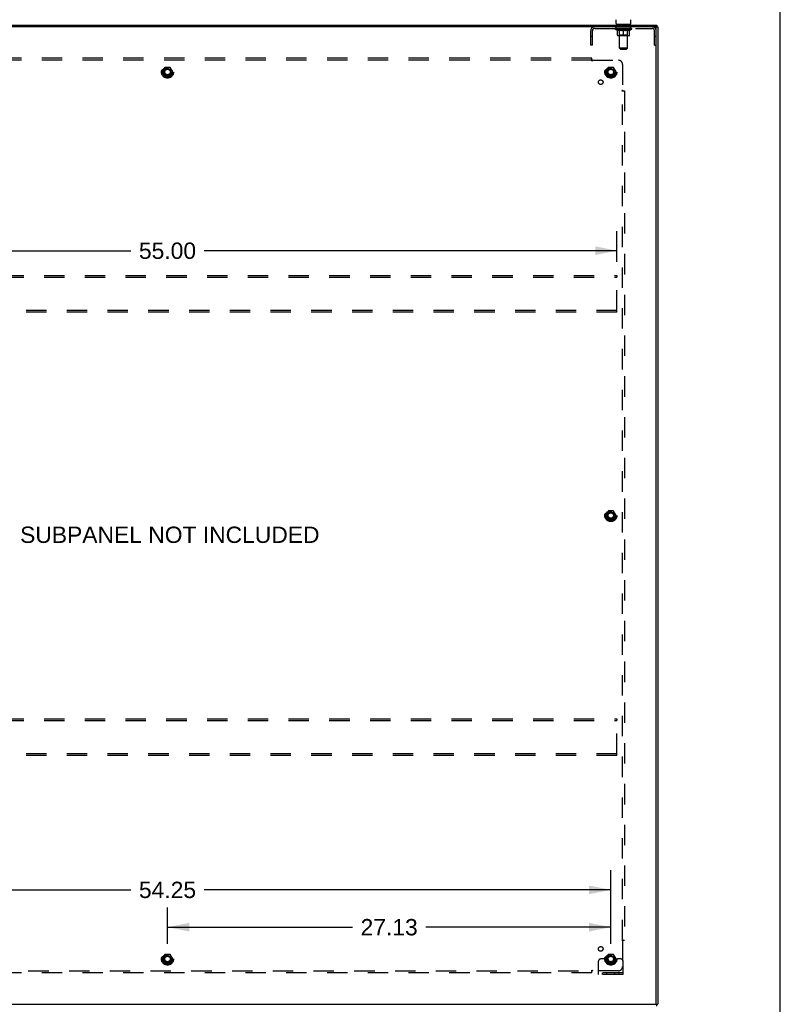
# Model space of a CAD drawing. Header units: inches. Extents: x 0 to 227, y 0 to 147.
# Tile 20 of 21: x 180 to 227, y 49 to 109. Entities that reach past the tile are written whole.
import ezdxf

# ---------------------------------------------------------------- set-up
doc = ezdxf.new("R2010")
doc.units = ezdxf.units.IN
doc.header["$LTSCALE"] = 12.466667
doc.header["$MEASUREMENT"] = 0
doc.linetypes.add('HIDDEN', pattern=[0.2, 0.1, -0.1])
doc.layers.get('0').update_dxf_attribs({"linetype": 'CONTINUOUS'})
for name, color, linetype in [('02___PRT_ALL_AXES', 7, 'CONTINUOUS'), ('DEFAULT_2', 8, 'HIDDEN'), ('DIMENSIONS', 7, 'CONTINUOUS')]:
    doc.layers.add(name, color=color, linetype=linetype)
doc.styles.get("Standard").update_dxf_attribs({"font": 'arial.ttf'})
doc.dimstyles.new('DIMSTYLE_1', dxfattribs={"dimtxt": 1, "dimasz": 1.333333, "dimexe": 0.09, "dimexo": 0.07, "dimgap": 0.0375, "dimtad": 0, "dimtih": 1, "dimtoh": 1, "dimzin": 4, "dimdsep": 46, "dimtxsty": 'Standard', "dimblk": '_FILLED', "dimblk1": '_FILLED', "dimblk2": '_FILLED', "dimcen": 0.09, "dimazin": 1, "dimtfac": 1, "dimtdec": 3, "dimtofl": 0, "dimtmove": 0, "dimatfit": 3, "dimldrblk": '_FILLED', "dimfxl": 0, "dimtolj": 1, "dimtzin": 4, "dimarcsym": 0})

# ---------------------------------------------------------------- blocks, each defined once
blk = doc.blocks.new('_FILLED')
at = {"color": 0, "linetype": 'ByBlock'}
blk.add_solid([(0, 0), (-1, 0.2), (-1, -0.2)], dxfattribs=at)
blk = doc.blocks.new('*D3')
at = {"layer": 'DIMENSIONS', "color": 2, "linetype": 'Continuous'}
for p, q in [((162.047, 52.689), (162.047, 57.184)), ((216.297, 52.689), (216.297, 57.184)), ((162.047, 55.984), (186.924, 55.984)), ((216.297, 55.984), (191.419, 55.984))]:
    blk.add_line(p, q, dxfattribs=at)
at = {"layer": 'DIMENSIONS', "color": 2, "linetype": 'Continuous', "xscale": 1.3333333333, "yscale": 1.3333333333, "zscale": 1.3333333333, "rotation": 180}
blk.add_blockref('_FILLED', (162.047, 55.984), dxfattribs=at)
at = {"layer": 'DIMENSIONS', "color": 2, "linetype": 'Continuous', "xscale": 1.3333333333, "yscale": 1.3333333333, "zscale": 1.3333333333}
blk.add_blockref('_FILLED', (216.297, 55.984), dxfattribs=at)
at = {"layer": 'DIMENSIONS', "color": 2, "linetype": 'Continuous', "insert": (189.172, 56.484), "char_height": 1, "width": 3.49442, "attachment_point": 2, "line_spacing_factor": 0.9}
blk.add_mtext('54.25', dxfattribs=at)
blk = doc.blocks.new('*D4')
at = {"layer": 'DIMENSIONS', "color": 2, "linetype": 'Continuous'}
for p, q in [((189.172, 52.689), (189.172, 54.902)), ((216.297, 52.689), (216.297, 54.902)), ((189.172, 53.702), (200.487, 53.702)), ((216.297, 53.702), (204.981, 53.702))]:
    blk.add_line(p, q, dxfattribs=at)
at = {"layer": 'DIMENSIONS', "color": 2, "linetype": 'Continuous', "xscale": 1.3333333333, "yscale": 1.3333333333, "zscale": 1.3333333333, "rotation": 180}
blk.add_blockref('_FILLED', (189.172, 53.702), dxfattribs=at)
at = {"layer": 'DIMENSIONS', "color": 2, "linetype": 'Continuous', "xscale": 1.3333333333, "yscale": 1.3333333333, "zscale": 1.3333333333}
blk.add_blockref('_FILLED', (216.297, 53.702), dxfattribs=at)
at = {"layer": 'DIMENSIONS', "color": 2, "linetype": 'Continuous', "insert": (202.734, 54.202), "char_height": 1, "width": 3.49442, "attachment_point": 2, "line_spacing_factor": 0.9}
blk.add_mtext('27.13', dxfattribs=at)
blk = doc.blocks.new('*D5')
at = {"layer": 'DIMENSIONS', "color": 2, "linetype": 'Continuous'}
for p, q in [((161.672, 94.398), (161.672, 96.276)), ((216.672, 94.398), (216.672, 96.276)), ((161.672, 95.076), (186.924, 95.076)), ((216.672, 95.076), (191.419, 95.076))]:
    blk.add_line(p, q, dxfattribs=at)
at = {"layer": 'DIMENSIONS', "color": 2, "linetype": 'Continuous', "xscale": 1.3333333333, "yscale": 1.3333333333, "zscale": 1.3333333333, "rotation": 180}
blk.add_blockref('_FILLED', (161.672, 95.076), dxfattribs=at)
at = {"layer": 'DIMENSIONS', "color": 2, "linetype": 'Continuous', "xscale": 1.3333333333, "yscale": 1.3333333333, "zscale": 1.3333333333}
blk.add_blockref('_FILLED', (216.672, 95.076), dxfattribs=at)
at = {"layer": 'DIMENSIONS', "color": 2, "linetype": 'Continuous', "insert": (189.172, 95.576), "char_height": 1, "width": 3.49442, "attachment_point": 2, "line_spacing_factor": 0.9}
blk.add_mtext('55.00', dxfattribs=at)

msp = doc.modelspace()

# ---------------------------------------------------------------- linework, layer by layer
at = {"color": 7, "linetype": 'Continuous'}
for p, q in [((226.667, 0), (226.667, 146.667)), ((216.616, 108.971), (216.616, 109.207)), ((217.52, 108.971), (217.52, 109.207)), ((159.224, 108.881), (219.12, 108.881)), ((216.63, 108.911), (216.63, 108.881)), ((217.505, 108.911), (216.63, 108.911)), ((217.505, 108.911), (217.505, 108.881)), ((219.068, 108.729), (219.068, 108.777)), ((219.12, 108.881), (219.12, 108.777)), ((219.12, 108.777), (219.172, 108.777)), ((219.068, 48.985), (219.068, 49.033)), ((219.12, 48.985), (219.172, 48.985)), ((219.12, 48.881), (219.12, 48.985))]:
    msp.add_line(p, q, dxfattribs=at)
at = {"color": 3, "linetype": 'Continuous'}
for p, q in [((219.12, 108.777), (159.224, 108.777)), ((219.068, 49.045), (219.068, 108.717)), ((219.172, 108.777), (219.172, 48.985)), ((159.224, 48.985), (219.12, 48.985))]:
    msp.add_line(p, q, dxfattribs=at)
at = {"color": 7, "linetype": 'Continuous'}
for centre, start, end in [((216.676, 108.971), 180, 270), ((217.46, 108.971), 270, 360)]:
    msp.add_arc(centre, 0.06, start, end, dxfattribs=at)
at = {"color": 3, "linetype": 'Continuous'}
for centre, start, end in [((219.008, 108.717), 0, 90), ((219.008, 49.045), 270, 360)]:
    msp.add_arc(centre, 0.06, start, end, dxfattribs=at)
at = {"layer": '02___PRT_ALL_AXES', "color": 8, "linetype": 'HIDDEN'}
for p, q in [((216.63, 108.673), (216.63, 108.777)), ((217.505, 108.777), (216.63, 108.777)), ((217.505, 108.673), (216.63, 108.673)), ((217.505, 108.673), (217.505, 108.777))]:
    msp.add_line(p, q, dxfattribs=at)
for centre, radius in [((189.172, 106.006), 0.372), ((189.172, 106.006), 0.356), ((189.172, 106.006), 0.25), ((189.172, 106.006), 0.183), ((216.297, 106.006), 0.372), ((216.297, 106.006), 0.356), ((216.297, 106.006), 0.25), ((216.297, 106.006), 0.183), ((215.678, 105.387), 0.141), ((216.297, 78.881), 0.372), ((216.297, 78.881), 0.356), ((216.297, 78.881), 0.25), ((216.297, 78.881), 0.183), ((215.678, 52.374), 0.141), ((189.172, 51.756), 0.372), ((189.172, 51.756), 0.356), ((189.172, 51.756), 0.25), ((189.172, 51.756), 0.183), ((216.297, 51.756), 0.372), ((216.297, 51.756), 0.356), ((216.297, 51.756), 0.25), ((216.297, 51.756), 0.183)]:
    msp.add_circle(centre, radius, dxfattribs=at)
at = {"layer": 'DEFAULT_2', "color": 8, "linetype": 'HIDDEN'}
for p, q in [((215.068, 107.652), (215.068, 108.53)), ((215.172, 107.652), (215.172, 108.53)), ((215.314, 108.673), (218.821, 108.673)), ((216.561, 108.635), (216.561, 108.673)), ((217.574, 108.635), (216.561, 108.635)), ((216.689, 108.546), (216.561, 108.635)), ((216.569, 108.667), (216.569, 108.673)), ((216.576, 108.665), (216.576, 108.667)), ((216.576, 108.665), (217.559, 108.665)), ((216.583, 108.665), (216.583, 108.667)), ((216.584, 108.665), (216.584, 108.667)), ((216.592, 108.667), (216.592, 108.673)), ((216.605, 108.665), (216.605, 108.667)), ((216.606, 108.665), (216.606, 108.667)), ((216.629, 108.667), (216.629, 108.673)), ((216.641, 108.665), (216.641, 108.667)), ((216.643, 108.665), (216.643, 108.667)), ((216.806, 108.667), (216.645, 108.667)), ((216.68, 108.667), (216.68, 108.673)), ((216.681, 108.665), (216.681, 108.667)), ((216.681, 108.665), (216.681, 108.667)), ((216.684, 108.665), (216.684, 108.667)), ((216.689, 108.546), (216.697, 108.546)), ((216.69, 108.665), (216.69, 108.667)), ((216.69, 108.665), (216.69, 108.667)), ((216.692, 108.665), (216.692, 108.667)), ((216.695, 108.665), (216.695, 108.668)), ((216.697, 108.256), (216.697, 108.581)), ((216.698, 108.665), (216.698, 108.667)), ((216.71, 108.665), (216.71, 108.667)), ((216.724, 108.665), (216.724, 108.667)), ((216.725, 108.665), (216.725, 108.669)), ((216.741, 108.665), (216.741, 108.667)), ((216.742, 108.667), (216.742, 108.673)), ((216.75, 108.665), (216.75, 108.667)), ((216.753, 108.665), (216.753, 108.667)), ((216.761, 108.665), (216.761, 108.667)), ((216.77, 108.665), (216.77, 108.671)), ((216.782, 108.665), (216.782, 108.667)), ((216.784, 108.665), (216.784, 108.667)), ((216.806, 108.665), (216.806, 108.667)), ((216.86, 108.667), (216.81, 108.667)), ((216.955, 108.546), (216.811, 108.546)), ((216.814, 108.667), (216.814, 108.673)), ((216.818, 108.911), (216.818, 108.881)), ((216.818, 108.258), (216.818, 108.633)), ((216.819, 107.471), (216.819, 108.881)), ((216.82, 108.665), (216.82, 108.667)), ((216.824, 108.665), (216.824, 108.667)), ((216.828, 108.665), (216.828, 108.671)), ((216.832, 108.665), (216.832, 108.667)), ((216.84, 108.665), (216.84, 108.667)), ((216.86, 108.665), (216.86, 108.667)), ((216.92, 108.667), (216.872, 108.667)), ((216.889, 108.665), (216.889, 108.667)), ((216.894, 108.667), (216.894, 108.673)), ((216.897, 108.665), (216.897, 108.667)), ((216.899, 108.665), (216.899, 108.672)), ((216.901, 108.665), (216.901, 108.667)), ((216.907, 108.665), (216.907, 108.667)), ((216.92, 108.665), (216.92, 108.667)), ((216.984, 108.667), (216.94, 108.667)), ((216.951, 108.665), (216.951, 108.667)), ((216.976, 108.667), (217.068, 108.673)), ((216.98, 108.667), (216.98, 108.673)), ((216.98, 108.667), (216.98, 108.673)), ((216.98, 108.673), (216.98, 108.673)), ((216.98, 108.665), (216.98, 108.667)), ((216.983, 108.665), (216.983, 108.668)), ((216.984, 108.665), (216.984, 108.667)), ((216.984, 108.665), (216.984, 108.667)), ((217.051, 108.667), (217.012, 108.667)), ((217.017, 108.665), (217.017, 108.667)), ((217.051, 108.665), (217.051, 108.667)), ((217.066, 108.667), (217.065, 108.667)), ((217.065, 108.665), (217.065, 108.667)), ((217.066, 108.665), (217.066, 108.667)), ((217.068, 108.667), (217.068, 108.673)), ((217.068, 108.226), (217.068, 108.581)), ((217.07, 108.665), (217.07, 108.667)), ((217.07, 108.665), (217.07, 108.667)), ((217.07, 108.667), (217.07, 108.667)), ((217.071, 108.667), (217.123, 108.667)), ((217.084, 108.665), (217.084, 108.667)), ((217.097, 108.667), (217.097, 108.671)), ((217.097, 108.671), (217.159, 108.667)), ((217.114, 108.667), (217.114, 108.67)), ((217.118, 108.665), (217.118, 108.667)), ((217.151, 108.665), (217.151, 108.667)), ((217.151, 108.665), (217.151, 108.667)), ((217.151, 108.667), (217.195, 108.667)), ((217.152, 108.665), (217.152, 108.668)), ((217.155, 108.667), (217.155, 108.673)), ((217.155, 108.667), (217.155, 108.673)), ((217.155, 108.673), (217.155, 108.673)), ((217.155, 108.665), (217.155, 108.667)), ((217.324, 108.546), (217.18, 108.546)), ((217.184, 108.665), (217.184, 108.667)), ((217.215, 108.665), (217.215, 108.667)), ((217.215, 108.667), (217.263, 108.667)), ((217.228, 108.665), (217.228, 108.667)), ((217.234, 108.665), (217.234, 108.667)), ((217.236, 108.665), (217.236, 108.672)), ((217.238, 108.665), (217.238, 108.667)), ((217.241, 108.667), (217.241, 108.673)), ((217.246, 108.665), (217.246, 108.667)), ((217.275, 108.665), (217.275, 108.667)), ((217.275, 108.667), (217.325, 108.667)), ((217.295, 108.665), (217.295, 108.667)), ((217.303, 108.665), (217.303, 108.667)), ((217.307, 108.665), (217.307, 108.671)), ((217.311, 108.665), (217.311, 108.667)), ((217.315, 108.665), (217.315, 108.667)), ((217.317, 107.471), (217.317, 108.881)), ((217.318, 108.911), (217.318, 108.881)), ((217.318, 108.258), (217.318, 108.633)), ((217.321, 108.667), (217.321, 108.673)), ((217.329, 108.665), (217.329, 108.667)), ((217.329, 108.667), (217.49, 108.667)), ((217.351, 108.665), (217.351, 108.667)), ((217.353, 108.665), (217.353, 108.667)), ((217.365, 108.665), (217.365, 108.671)), ((217.374, 108.665), (217.374, 108.667)), ((217.382, 108.665), (217.382, 108.667)), ((217.385, 108.665), (217.385, 108.667)), ((217.393, 108.667), (217.393, 108.673)), ((217.394, 108.665), (217.394, 108.667)), ((217.41, 108.665), (217.41, 108.669)), ((217.411, 108.665), (217.411, 108.667)), ((217.425, 108.665), (217.425, 108.667)), ((217.437, 108.665), (217.437, 108.667)), ((217.438, 108.256), (217.438, 108.581)), ((217.438, 108.546), (217.446, 108.546)), ((217.44, 108.665), (217.44, 108.668)), ((217.443, 108.665), (217.443, 108.667)), ((217.445, 108.665), (217.445, 108.667)), ((217.446, 108.665), (217.446, 108.667)), ((217.446, 108.546), (217.574, 108.635)), ((217.451, 108.665), (217.451, 108.667)), ((217.454, 108.665), (217.454, 108.667)), ((217.454, 108.665), (217.454, 108.667)), ((217.455, 108.667), (217.455, 108.673)), ((217.492, 108.665), (217.492, 108.667)), ((217.494, 108.665), (217.494, 108.667)), ((217.506, 108.667), (217.506, 108.673)), ((217.529, 108.665), (217.529, 108.667)), ((217.53, 108.665), (217.53, 108.667)), ((217.543, 108.667), (217.543, 108.673)), ((217.551, 108.665), (217.551, 108.667)), ((217.552, 108.665), (217.552, 108.667)), ((217.559, 108.665), (217.559, 108.667)), ((217.566, 108.667), (217.566, 108.673)), ((217.574, 108.635), (217.574, 108.673)), ((218.964, 107.652), (218.964, 108.53)), ((215.172, 108.182), (215.068, 108.182)), ((217.408, 108.226), (216.727, 108.226)), ((216.818, 108.258), (216.786, 108.226)), ((217.318, 108.258), (216.818, 108.258)), ((217.318, 108.258), (217.349, 108.226)), ((219.068, 108.182), (218.964, 108.182)), ((215.172, 107.652), (215.068, 107.652)), ((217.317, 107.471), (216.819, 107.471)), ((216.879, 107.411), (216.819, 107.471)), ((216.879, 107.411), (217.257, 107.411)), ((217.257, 107.411), (217.317, 107.471)), ((218.964, 107.652), (219.068, 107.652)), ((215.14, 106.849), (163.203, 106.849)), ((215.14, 106.724), (163.203, 106.724)), ((215.14, 106.684), (215.14, 106.849)), ((215.176, 106.724), (216.765, 106.724)), ((189.008, 106.278), (188.854, 106.011)), ((188.854, 106.001), (189.008, 105.733)), ((189.326, 106.283), (189.017, 106.283)), ((189.489, 106.011), (189.335, 106.278)), ((189.335, 105.733), (189.489, 106.001)), ((216.133, 106.278), (215.979, 106.011)), ((215.979, 106.001), (216.133, 105.733)), ((216.451, 106.283), (216.142, 106.283)), ((216.614, 106.011), (216.46, 106.278)), ((216.46, 105.733), (216.614, 106.001)), ((217.015, 106.474), (217.015, 104.885)), ((189.326, 105.728), (189.017, 105.728)), ((216.451, 105.728), (216.142, 105.728)), ((216.974, 104.849), (217.14, 104.849)), ((217.015, 52.912), (217.015, 104.849)), ((217.034, 104.866), (217.028, 104.873)), ((217.14, 104.849), (217.14, 52.912)), ((161.672, 93.568), (216.672, 93.568)), ((161.672, 93.464), (216.672, 93.464)), ((216.672, 93.568), (216.672, 93.464)), ((216.672, 91.422), (216.672, 93.464)), ((216.672, 91.422), (161.672, 91.422)), ((216.672, 91.318), (161.672, 91.318)), ((216.672, 91.318), (216.672, 91.422)), ((216.133, 79.153), (215.979, 78.886)), ((216.451, 79.158), (216.142, 79.158)), ((216.614, 78.886), (216.46, 79.153)), ((215.979, 78.876), (216.133, 78.608)), ((216.451, 78.603), (216.142, 78.603)), ((216.46, 78.608), (216.614, 78.876)), ((161.672, 66.443), (216.672, 66.443)), ((161.672, 66.339), (216.672, 66.339)), ((216.672, 66.443), (216.672, 66.339)), ((216.672, 64.297), (216.672, 66.339)), ((216.672, 64.297), (161.672, 64.297)), ((216.672, 64.193), (161.672, 64.193)), ((216.672, 64.193), (216.672, 64.297)), ((216.974, 52.912), (217.14, 52.912)), ((217.015, 52.877), (217.015, 51.287)), ((189.008, 52.028), (188.854, 51.761)), ((189.326, 52.033), (189.017, 52.033)), ((189.489, 51.761), (189.335, 52.028)), ((216.133, 52.028), (215.979, 51.761)), ((216.451, 52.033), (216.142, 52.033)), ((216.614, 51.761), (216.46, 52.028)), ((188.854, 51.751), (189.008, 51.483)), ((189.326, 51.478), (189.017, 51.478)), ((189.335, 51.483), (189.489, 51.751)), ((215.547, 50.808), (215.547, 51.631)), ((215.761, 51.756), (215.672, 51.756)), ((215.882, 51.756), (215.761, 51.756)), ((216.122, 51.756), (215.882, 51.756)), ((215.979, 51.751), (216.133, 51.483)), ((216.451, 51.478), (216.142, 51.478)), ((216.46, 51.483), (216.614, 51.751)), ((216.472, 51.756), (216.711, 51.756)), ((216.832, 51.756), (216.711, 51.756)), ((216.922, 51.756), (216.832, 51.756)), ((217.047, 50.808), (217.047, 51.631)), ((163.203, 51.037), (215.14, 51.037)), ((215.14, 50.912), (163.203, 50.912)), ((215.14, 50.912), (215.14, 51.078)), ((215.157, 51.018), (215.164, 51.025)), ((216.765, 51.037), (215.176, 51.037)), ((217.047, 50.912), (215.547, 50.912)), ((217.047, 50.808), (215.547, 50.808)), ((215.794, 50.808), (215.794, 50.912)), ((216.05, 50.808), (216.05, 50.912)), ((216.544, 50.808), (216.544, 50.912)), ((216.8, 50.808), (216.8, 50.912))]:
    msp.add_line(p, q, dxfattribs=at)
for points in [[(216.697, 108.581), (216.718, 108.573), (216.738, 108.566), (216.758, 108.56), (216.778, 108.554), (216.797, 108.55), (216.817, 108.546)], [(216.811, 108.546), (216.792, 108.55), (216.773, 108.554), (216.755, 108.56), (216.736, 108.566), (216.716, 108.573), (216.697, 108.58)], [(216.947, 108.546), (216.967, 108.55), (216.987, 108.554), (217.007, 108.56), (217.027, 108.566), (217.047, 108.573), (217.068, 108.581)], [(217.068, 108.58), (217.048, 108.572), (217.029, 108.565), (217.01, 108.56), (216.992, 108.554), (216.973, 108.55), (216.955, 108.546)], [(217.068, 108.581), (217.088, 108.573), (217.109, 108.566), (217.129, 108.56), (217.149, 108.554), (217.169, 108.55), (217.188, 108.546)], [(217.18, 108.546), (217.162, 108.55), (217.143, 108.554), (217.125, 108.56), (217.106, 108.566), (217.087, 108.572), (217.068, 108.58)], [(217.318, 108.546), (217.338, 108.55), (217.358, 108.554), (217.378, 108.56), (217.397, 108.566), (217.418, 108.573), (217.438, 108.581)], [(217.438, 108.58), (217.418, 108.573), (217.399, 108.566), (217.38, 108.56), (217.361, 108.554), (217.343, 108.55), (217.324, 108.546)], [(215.14, 106.763), (215.142, 106.761), (215.143, 106.759), (215.145, 106.757), (215.147, 106.755), (215.148, 106.753), (215.15, 106.751), (215.151, 106.749), (215.153, 106.748), (215.154, 106.746), (215.156, 106.745), (215.157, 106.743)], [(215.14, 106.684), (215.142, 106.684), (215.144, 106.685), (215.145, 106.686), (215.147, 106.687), (215.149, 106.688), (215.15, 106.689), (215.152, 106.69), (215.153, 106.692), (215.155, 106.694), (215.156, 106.695), (215.157, 106.697), (215.159, 106.699), (215.16, 106.701), (215.161, 106.703), (215.163, 106.705), (215.165, 106.71)], [(215.157, 106.743), (215.164, 106.737), (215.166, 106.735), (215.168, 106.733), (215.169, 106.731), (215.171, 106.729), (215.173, 106.728), (215.174, 106.726), (215.176, 106.724)], [(215.165, 106.71), (215.167, 106.712), (215.168, 106.714), (215.17, 106.717), (215.171, 106.719), (215.173, 106.721), (215.174, 106.723), (215.176, 106.724)], [(216.974, 104.849), (216.975, 104.851), (216.976, 104.853), (216.977, 104.855), (216.978, 104.856), (216.979, 104.858), (216.98, 104.859), (216.981, 104.861), (216.983, 104.862), (216.984, 104.864), (216.986, 104.865), (216.988, 104.867), (216.99, 104.868), (216.992, 104.869), (216.994, 104.871), (216.996, 104.872)], [(216.996, 104.872), (217.001, 104.875), (217.003, 104.876), (217.005, 104.878), (217.008, 104.879), (217.01, 104.881), (217.012, 104.882), (217.014, 104.883), (217.015, 104.885)], [(217.028, 104.873), (217.026, 104.875), (217.024, 104.877), (217.022, 104.879), (217.02, 104.88), (217.018, 104.882), (217.017, 104.883), (217.015, 104.885)], [(217.054, 104.849), (217.052, 104.851), (217.05, 104.853), (217.048, 104.854), (217.046, 104.856), (217.044, 104.857), (217.042, 104.859), (217.04, 104.86), (217.039, 104.862), (217.037, 104.863), (217.036, 104.865), (217.034, 104.866)], [(216.974, 52.912), (216.975, 52.91), (216.976, 52.908), (216.977, 52.907), (216.978, 52.905), (216.979, 52.904), (216.98, 52.902), (216.981, 52.901), (216.983, 52.899), (216.984, 52.898), (216.986, 52.896), (216.988, 52.895), (216.99, 52.894), (216.992, 52.892), (216.994, 52.891), (216.996, 52.89), (217.001, 52.887)], [(217.001, 52.887), (217.003, 52.885), (217.005, 52.884), (217.008, 52.882), (217.01, 52.881), (217.012, 52.879), (217.014, 52.878), (217.015, 52.877)], [(217.034, 52.895), (217.028, 52.888), (217.026, 52.887), (217.024, 52.885), (217.022, 52.883), (217.02, 52.881), (217.018, 52.88), (217.017, 52.878), (217.015, 52.877)], [(217.054, 52.912), (217.052, 52.91), (217.05, 52.909), (217.048, 52.907), (217.046, 52.906), (217.044, 52.904), (217.042, 52.903), (217.04, 52.901), (217.039, 52.899), (217.037, 52.898), (217.036, 52.896), (217.034, 52.895)], [(215.14, 51.078), (215.142, 51.077), (215.144, 51.076), (215.145, 51.076), (215.147, 51.075), (215.149, 51.074), (215.15, 51.072), (215.152, 51.071), (215.153, 51.07), (215.155, 51.068), (215.156, 51.066), (215.157, 51.064), (215.159, 51.063), (215.16, 51.061), (215.161, 51.058), (215.163, 51.056)], [(215.14, 50.998), (215.142, 51.001), (215.143, 51.003), (215.145, 51.005), (215.147, 51.007), (215.148, 51.009), (215.15, 51.01), (215.151, 51.012), (215.153, 51.014), (215.154, 51.015), (215.156, 51.017), (215.157, 51.018)], [(215.163, 51.056), (215.165, 51.052), (215.167, 51.049), (215.168, 51.047), (215.17, 51.045), (215.171, 51.043), (215.173, 51.041), (215.174, 51.039), (215.176, 51.037)], [(215.164, 51.025), (215.166, 51.027), (215.168, 51.028), (215.169, 51.03), (215.171, 51.032), (215.173, 51.034), (215.174, 51.035), (215.176, 51.037)]]:
    msp.add_lwpolyline(points, dxfattribs=at)
for centre, radius in [((189.172, 106.006), 0.318), ((189.172, 106.006), 0.204), ((189.172, 106.006), 0.183), ((189.172, 106.006), 0.183), ((189.172, 106.006), 0.166), ((216.297, 106.006), 0.318), ((216.297, 106.006), 0.204), ((216.297, 106.006), 0.183), ((216.297, 106.006), 0.183), ((216.297, 106.006), 0.166), ((216.297, 78.881), 0.318), ((216.297, 78.881), 0.204), ((216.297, 78.881), 0.183), ((216.297, 78.881), 0.183), ((216.297, 78.881), 0.166), ((189.172, 51.756), 0.318), ((189.172, 51.756), 0.204), ((189.172, 51.756), 0.183), ((189.172, 51.756), 0.183), ((189.172, 51.756), 0.166), ((216.297, 51.756), 0.318), ((216.297, 51.756), 0.204), ((216.297, 51.756), 0.183), ((216.297, 51.756), 0.183), ((216.297, 51.756), 0.166)]:
    msp.add_circle(centre, radius, dxfattribs=at)
for centre, radius, start, end in [((215.314, 108.53), 0.246, 90, 180), ((215.314, 108.53), 0.142, 90, 180), ((216.786, 108.633), 0.0318, 0, 90), ((216.789, 108.881), 0.03, 0, 90), ((217.347, 108.881), 0.03, 90, 180), ((217.349, 108.633), 0.0318, 90, 180), ((218.821, 108.53), 0.246, 0, 90), ((218.821, 108.53), 0.142, 0, 90), ((216.727, 108.256), 0.0296, 180, 270), ((217.408, 108.256), 0.0296, 270, 360), ((216.765, 106.474), 0.25, 0, 90), ((188.863, 106.006), 0.01, 150.01268, 209.98829), ((189.017, 106.273), 0.01, 90.01235, 149.98915), ((189.326, 106.273), 0.01, 30.01204, 89.98872), ((189.48, 106.006), 0.01, 330.01268, 29.98829), ((215.988, 106.006), 0.01, 150.01268, 209.98829), ((216.142, 106.273), 0.01, 90.01235, 149.98915), ((216.451, 106.273), 0.01, 30.01204, 89.98872), ((216.605, 106.006), 0.01, 330.01268, 29.98829), ((189.017, 105.738), 0.01, 210.01204, 269.98872), ((189.326, 105.738), 0.01, 270.01235, 329.98915), ((216.142, 105.738), 0.01, 210.01204, 269.98872), ((216.451, 105.738), 0.01, 270.01235, 329.98915), ((216.142, 79.148), 0.01, 90.01235, 149.98915), ((216.451, 79.148), 0.01, 30.01204, 89.98872), ((215.988, 78.881), 0.01, 150.01268, 209.98829), ((216.142, 78.613), 0.01, 210.01204, 269.98872), ((216.451, 78.613), 0.01, 270.01235, 329.98915), ((216.605, 78.881), 0.01, 330.01268, 29.98829), ((189.017, 52.023), 0.01, 90.01235, 149.98915), ((189.326, 52.023), 0.01, 30.01204, 89.98872), ((216.142, 52.023), 0.01, 90.01235, 149.98915), ((216.451, 52.023), 0.01, 30.01204, 89.98872), ((188.863, 51.756), 0.01, 150.01268, 209.98829), ((189.017, 51.488), 0.01, 210.01204, 269.98872), ((189.326, 51.488), 0.01, 270.01235, 329.98915), ((189.48, 51.756), 0.01, 330.01268, 29.98829), ((215.672, 51.631), 0.125, 90, 180), ((215.988, 51.756), 0.01, 150.01268, 209.98829), ((216.297, 51.756), 0.175, 180, 360), ((216.142, 51.488), 0.01, 210.01204, 269.98872), ((216.451, 51.488), 0.01, 270.01235, 329.98915), ((216.605, 51.756), 0.01, 330.01268, 29.98829), ((216.765, 51.287), 0.25, 270, 360), ((216.922, 51.631), 0.125, 0, 90)]:
    msp.add_arc(centre, radius, start, end, dxfattribs=at)
for centre, major_axis, ratio, start_param, end_param in [((216.545, 108.663), (0.158, 0), 0.060556, 0.430652, 1.470503), ((217.068, 108.673), (0.506, 0.005), 0.05963, 2.96643, 3.140963), ((217.068, 108.673), (0.506, 0), 0.060556, -3.141593, -2.96706), ((216.545, 108.658), (0.158, 0.002), 0.05963, 1.376596, 1.469874), ((216.526, 108.663), (0.158, 0.002), 0.05963, 0.25549, 1.295341), ((216.581, 108.663), (0.158, -0.002), 0.05963, 0.605815, 1.645666), ((217.068, 108.673), (0.506, 0.011), 0.05688, 2.791345, 2.965878), ((217.068, 108.673), (0.506, -0.005), 0.05963, -2.96643, -2.791898), ((216.581, 108.658), (0.158, 0), 0.060556, 1.551758, 1.645036), ((216.526, 108.658), (0.158, 0.003), 0.05688, 1.20151, 1.294789), ((216.582, 108.66), (0.131, 0.001), 0.05963, 1.065228, 1.614276), ((216.566, 108.66), (0.131, 0.003), 0.05688, 0.890143, 1.43919), ((216.612, 108.66), (0.131, 0), 0.060556, 1.240391, 1.789438), ((216.523, 108.663), (0.158, 0.003), 0.05688, 0.080405, 1.120256), ((216.631, 108.663), (0.158, -0.003), 0.05688, 0.7809, 1.820751), ((217.068, 108.673), (0.506, 0.015), 0.052395, 2.616403, 2.790936), ((217.068, 108.673), (0.506, -0.011), 0.05688, -2.791345, -2.616812), ((216.631, 108.658), (0.158, -0.002), 0.05963, 1.72692, 1.820198), ((216.523, 108.658), (0.158, 0.005), 0.052395, 1.026568, 1.119847), ((216.565, 108.66), (0.131, 0.004), 0.052395, 0.715201, 1.264248), ((216.657, 108.66), (0.131, -0.001), 0.05963, 1.415553, 1.9646), ((216.694, 108.663), (0.158, -0.005), 0.052395, 0.955842, 1.995693), ((217.068, 108.673), (0.506, 0.02), 0.046319, 2.441654, 2.616187), ((216.537, 108.663), (0.158, 0.005), 0.052395, -0.094537, 0.945314), ((217.068, 108.673), (0.506, -0.015), 0.052395, -2.616403, -2.44187), ((216.694, 108.658), (0.158, -0.003), 0.05688, 1.902006, 1.995284), ((216.537, 108.658), (0.158, 0.006), 0.046319, 0.851819, 0.945098), ((216.58, 108.66), (0.131, 0.005), 0.046319, 0.540452, 1.089499), ((216.714, 108.66), (0.131, -0.003), 0.05688, 1.590638, 2.139686), ((216.769, 108.663), (0.158, -0.006), 0.046319, 1.130591, 2.170442), ((217.068, 108.673), (0.506, 0.024), 0.038841, 2.267123, 2.441656), ((216.566, 108.663), (0.158, 0.006), 0.046319, -0.269286, 0.770565), ((217.068, 108.673), (0.506, -0.02), 0.046319, -2.441654, -2.267121), ((216.769, 108.658), (0.158, -0.005), 0.052395, 2.076947, 2.170226), ((216.566, 108.658), (0.158, 0.007), 0.038841, 0.677289, 0.770567), ((216.61, 108.66), (0.131, 0.006), 0.038841, 0.365921, 0.914969), ((216.781, 108.66), (0.131, -0.004), 0.052395, 1.76558, 2.314627), ((216.853, 108.663), (0.158, -0.007), 0.038841, 1.305122, 2.344973), ((217.068, 108.673), (0.506, 0.027), 0.030195, 2.09281, 2.267343), ((217.068, 108.673), (0.506, -0.024), 0.038841, -2.267123, -2.092591), ((216.611, 108.663), (0.158, 0.007), 0.038841, -0.443817, 0.596034), ((216.853, 108.658), (0.158, -0.006), 0.046319, 2.251696, 2.344975), ((216.611, 108.658), (0.158, 0.008), 0.030195, 0.502975, 0.596254), ((216.653, 108.66), (0.131, 0.007), 0.030195, 0.191608, 0.740655), ((216.857, 108.66), (0.131, -0.005), 0.046319, 1.940329, 2.489376), ((216.67, 108.663), (0.158, 0.008), 0.030195, -0.61813, 0.421721), ((216.943, 108.663), (0.158, -0.008), 0.030195, 1.479435, 2.519286), ((217.068, 108.673), (0.506, 0.029), 0.020645, 1.918687, 2.09322), ((217.068, 108.673), (0.506, -0.027), 0.030195, -2.09281, -1.918277), ((216.943, 108.658), (0.158, -0.007), 0.038841, 2.426227, 2.519505), ((216.67, 108.658), (0.158, 0.009), 0.020645, 0.328852, 0.422131), ((216.709, 108.66), (0.131, 0.007), 0.020645, 0.017485, 0.566532), ((216.94, 108.66), (0.131, -0.006), 0.038841, 2.11486, 2.663907), ((216.741, 108.663), (0.158, 0.009), 0.020645, -0.792253, 0.247598), ((217.037, 108.663), (0.158, -0.009), 0.020645, 1.653558, 2.693409), ((217.068, 108.673), (0.506, 0.03), 0.010478, 1.744704, 1.919237), ((217.068, 108.673), (0.506, -0.029), 0.020645, -1.918687, -1.744154), ((217.037, 108.658), (0.158, -0.008), 0.030195, 2.60054, 2.693819), ((216.741, 108.658), (0.158, 0.009), 0.010478, 0.154869, 0.248148), ((216.776, 108.66), (0.131, 0.008), 0.010478, 6.126688, 6.675735), ((217.027, 108.66), (0.131, -0.007), 0.030195, 2.289173, 2.83822), ((216.822, 108.663), (0.158, 0.009), 0.010478, -0.966236, -0.000846), ((217.132, 108.663), (0.158, -0.009), 0.010478, 1.827541, 2.867392), ((217.068, 108.673), (0.506, -0.03), 0.010478, 4.538481, 4.720178), ((217.132, 108.658), (0.158, -0.009), 0.020645, 2.774664, 2.867942), ((217.115, 108.66), (0.131, -0.007), 0.020645, 2.463296, 3.012344), ((217.003, 108.663), (0.158, 0.009), 0.010478, 0.274201, 1.314052), ((216.934, 108.66), (0.131, 0.008), 0.010478, -0.000483, 0.504314), ((216.91, 108.658), (0.158, 0.009), 0.010478, 0.099668, 0.192946), ((217.068, 108.673), (0.506, 0.03), 0.010478, -1.571421, -1.396888), ((217.201, 108.66), (0.131, -0.008), 0.010478, 2.637279, 3.14189), ((217.225, 108.658), (0.158, -0.009), 0.010478, 2.74231, 2.948646), ((217.098, 108.663), (0.158, 0.009), 0.020645, 0.448184, 1.488034), ((217.021, 108.66), (0.131, 0.007), 0.020645, 0.129249, 0.678296), ((217.003, 108.658), (0.158, 0.009), 0.020645, 0.273651, 0.366929), ((217.068, 108.673), (0.506, 0.029), 0.020645, -1.397439, -1.222906), ((217.313, 108.663), (0.158, -0.009), 0.010478, -3.140747, -2.175357), ((217.068, 108.673), (0.506, -0.03), 0.010478, 1.222355, 1.396888), ((217.192, 108.663), (0.158, 0.008), 0.030195, 0.622307, 1.662158), ((217.108, 108.66), (0.131, 0.007), 0.030195, 0.303372, 0.852419), ((217.359, 108.66), (0.131, -0.008), 0.010478, 2.749043, 3.29809), ((217.394, 108.663), (0.158, -0.009), 0.020645, 2.893995, 3.933846), ((217.098, 108.658), (0.158, 0.008), 0.030195, 0.447774, 0.541052), ((217.394, 108.658), (0.158, -0.009), 0.010478, 2.893445, 2.986723), ((217.068, 108.673), (0.506, 0.027), 0.030195, -1.223315, -1.048783), ((217.068, 108.673), (0.506, -0.029), 0.020645, 1.048373, 1.222906), ((217.282, 108.663), (0.158, 0.007), 0.038841, 0.79662, 1.836471), ((217.195, 108.66), (0.131, 0.006), 0.038841, 0.477686, 1.026733), ((217.426, 108.66), (0.131, -0.007), 0.020645, 2.57506, 3.124108), ((217.465, 108.663), (0.158, -0.008), 0.030195, 2.719872, 3.759723), ((217.366, 108.663), (0.158, 0.006), 0.046319, 0.971151, 2.011002), ((217.192, 108.658), (0.158, 0.007), 0.038841, 0.622087, 0.715366), ((217.465, 108.658), (0.158, -0.009), 0.020645, 2.719462, 2.812741), ((217.068, 108.673), (0.506, 0.024), 0.038841, -1.049002, -0.874469), ((217.068, 108.673), (0.506, -0.027), 0.030195, 0.87425, 1.048783), ((217.278, 108.66), (0.131, 0.005), 0.046319, 0.652216, 1.201263), ((217.441, 108.663), (0.158, 0.005), 0.052395, 1.1459, 2.185751), ((217.482, 108.66), (0.131, -0.007), 0.030195, 2.400937, 2.949985), ((217.524, 108.663), (0.158, -0.007), 0.038841, 2.545558, 3.585409), ((217.354, 108.66), (0.131, 0.004), 0.052395, 0.826965, 1.376012), ((217.282, 108.658), (0.158, 0.006), 0.046319, 0.796618, 0.889896), ((217.524, 108.658), (0.158, -0.008), 0.030195, 2.545339, 2.638617), ((217.504, 108.663), (0.158, 0.003), 0.05688, 1.320842, 2.360692), ((217.068, 108.673), (0.506, 0.02), 0.046319, -0.874471, -0.699939), ((217.068, 108.673), (0.506, -0.024), 0.038841, 0.699936, 0.874469), ((217.569, 108.663), (0.158, -0.006), 0.046319, 2.371028, 3.410879), ((217.525, 108.66), (0.131, -0.006), 0.038841, 2.226624, 2.775671), ((217.554, 108.663), (0.158, 0.002), 0.05963, 1.495927, 2.535778), ((217.422, 108.66), (0.131, 0.003), 0.05688, 1.001907, 1.550954), ((217.598, 108.663), (0.158, -0.005), 0.052395, 2.196279, 3.23613), ((217.555, 108.66), (0.131, -0.005), 0.046319, 2.052093, 2.601141), ((217.366, 108.658), (0.158, 0.005), 0.052395, 0.971367, 1.064645), ((217.59, 108.663), (0.158, 0), 0.060556, 1.671089, 2.71094), ((217.569, 108.658), (0.158, -0.007), 0.038841, 2.371026, 2.464304), ((217.612, 108.663), (0.158, -0.003), 0.05688, 2.021337, 3.061188), ((217.068, 108.673), (0.506, 0.015), 0.052395, -0.699723, -0.52519), ((217.068, 108.673), (0.506, -0.02), 0.046319, 0.525406, 0.699939), ((217.609, 108.663), (0.158, -0.002), 0.05963, 1.846251, 2.886102), ((217.478, 108.66), (0.131, 0.001), 0.05963, 1.176993, 1.72604), ((217.57, 108.66), (0.131, -0.004), 0.052395, 1.877344, 2.426392), ((217.523, 108.66), (0.131, 0), 0.060556, 1.352155, 1.901202), ((217.569, 108.66), (0.131, -0.003), 0.05688, 1.702402, 2.25145), ((217.553, 108.66), (0.131, -0.001), 0.05963, 1.527317, 2.076364), ((217.441, 108.658), (0.158, 0.003), 0.05688, 1.146309, 1.239587), ((217.598, 108.658), (0.158, -0.006), 0.046319, 2.196495, 2.289773), ((217.068, 108.673), (0.506, 0.011), 0.05688, -0.524781, -0.350248), ((217.068, 108.673), (0.506, -0.015), 0.052395, 0.350657, 0.52519), ((217.504, 108.658), (0.158, 0.002), 0.05963, 1.321394, 1.414673), ((217.612, 108.658), (0.158, -0.005), 0.052395, 2.021746, 2.115024), ((217.068, 108.673), (0.506, 0.005), 0.05963, -0.349695, -0.175162), ((217.068, 108.673), (0.506, -0.011), 0.05688, 0.175715, 0.350248), ((217.554, 108.658), (0.158, 0), 0.060556, 1.496556, 1.589835), ((217.609, 108.658), (0.158, -0.003), 0.05688, 1.846804, 1.940083), ((217.59, 108.658), (0.158, -0.002), 0.05963, 1.671719, 1.764997), ((217.068, 108.673), (0.506, 0), 0.060556, -0.174533, 0), ((217.068, 108.673), (0.506, -0.005), 0.05963, 0.000629, 0.175162)]:
    msp.add_ellipse(centre, major_axis=major_axis, ratio=ratio, start_param=start_param, end_param=end_param, dxfattribs=at)

# ---------------------------------------------------------------- texts
at = {"layer": 'DIMENSIONS', "color": 2, "linetype": 'Continuous', "insert": (189.313, 78.203), "char_height": 1, "width": 18.28625, "attachment_point": 2, "line_spacing_factor": 0.9}
msp.add_mtext('SUBPANEL NOT INCLUDED', dxfattribs=at)

# ---------------------------------------------------------------- dimensions: what is measured, and where the dimension line sits
at = {"layer": 'DIMENSIONS', "color": 2, "linetype": 'Continuous'}
dim = msp.add_linear_dim(base=(216.672, 95.076), p1=(161.672, 96.346), p2=(216.672, 96.346), dimstyle='DIMSTYLE_1', dxfattribs=at)
dim.commit()
dim.dimension.update_dxf_attribs({"geometry": '*D5', "text_midpoint": (189.168, 95.071), "dimtype": 160})
for base, p1, p2, picture, middle in [((162.047, 55.984), (216.297, 52.619), (162.047, 52.619), '*D3', (189.171, 55.978)), ((189.171554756, 53.702292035), (216.296554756, 54.972292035), (189.171554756, 54.972292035), '*D4', (202.720780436, 53.696714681))]:
    dim = msp.add_linear_dim(base=base, p1=p1, p2=p2, angle=180, dimstyle='DIMSTYLE_1', dxfattribs=at)
    dim.commit()
    dim.dimension.update_dxf_attribs({"geometry": picture, "text_midpoint": middle, "dimtype": 160})

doc.saveas('drawing.dxf')
